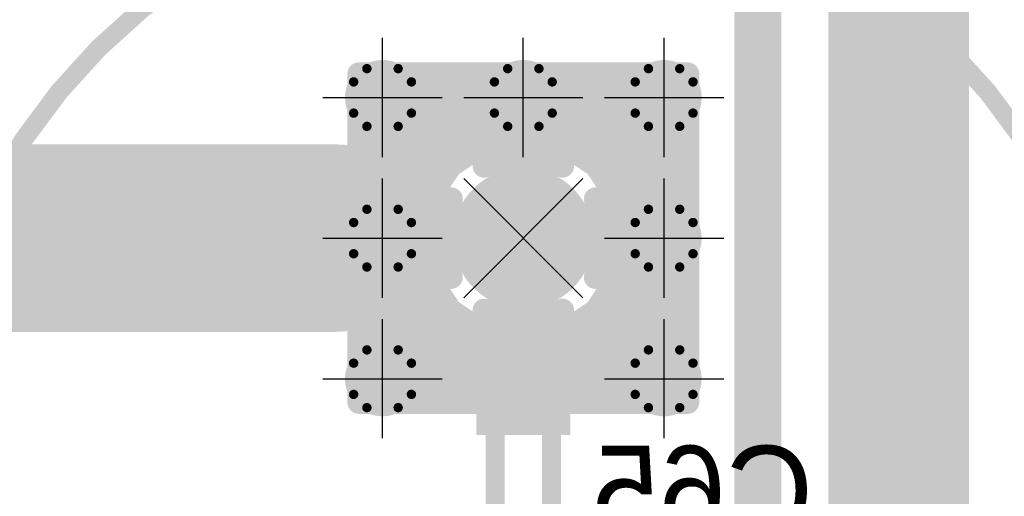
# Model space of a CAD drawing. Extents: x 74 to 326, y 70 to 232.
# Tile 28 of 138: x 131 to 141, y 132 to 137. Entities that reach past the tile are written whole.
import ezdxf

# ---------------------------------------------------------------- set-up
doc = ezdxf.new("R2010")
doc.units = 0
for name, color, linetype in [('Bot_Silk', 7, 'CONTINUOUS'), ('Bottom', 2, 'CONTINUOUS'), ('Drill_Layer', 255, 'CONTINUOUS'), ('Gnd', 12, 'CONTINUOUS'), ('Pwr', 13, 'CONTINUOUS'), ('Top', 1, 'CONTINUOUS'), ('Top_Silk', 6, 'CONTINUOUS')]:
    doc.layers.add(name, color=color, linetype=linetype)

# ---------------------------------------------------------------- blocks, each defined once
blk = doc.blocks.new('Cross')
at = {"layer": 'Drill_Layer', "linetype": 'CONTINUOUS'}
for p, q in [((0, -12.7), (0, 12.7)), ((-12.7, 0), (12.7, 0))]:
    blk.add_line(p, q, dxfattribs=at)
blk = doc.blocks.new('X')
at = {"layer": 'Drill_Layer', "linetype": 'CONTINUOUS'}
for p, q in [((-12.7, 12.7), (12.7, -12.7)), ((12.7, 12.7), (-12.7, -12.7))]:
    blk.add_line(p, q, dxfattribs=at)
blk = doc.blocks.new('UNIT_DISC')
at = {"linetype": 'CONTINUOUS', "const_width": 0.5}
blk.add_lwpolyline([(0.25, 0, 1), (-0.25, 0, 1)], format="xyb", close=True, dxfattribs=at)
blk = doc.blocks.new('SHAPE_EL_236_236_0_0_0_0')
at = {"xscale": 0.6, "yscale": 0.6, "zscale": 0.6}
blk.add_blockref('UNIT_DISC', (0, 0), dxfattribs=at)
blk = doc.blocks.new('SHAPE_TH45_314_236_39_0_0_0')
at = {"linetype": 'CONTINUOUS', "const_width": 0.1}
for points in [[(0.16647, 0.30788, 0.2530389), (-0.16647, 0.30788, 0.2530389)], [(-0.30788, 0.16647, 0.2530389), (-0.30788, -0.16647, 0.2530389)], [(0.30788, -0.16647, 0.2530389), (0.30788, 0.16647, 0.2530389)], [(-0.16647, -0.30788, 0.2530389), (0.16647, -0.30788, 0.2530389)]]:
    blk.add_lwpolyline(points, format="xyb", dxfattribs=at)
at = {"xscale": 0.1, "yscale": 0.1, "zscale": 0.1}
for p in [(-0.16647, 0.30788), (0.16647, 0.30788), (-0.30788, 0.16647), (0.30788, 0.16647), (-0.30788, -0.16647), (0.30788, -0.16647), (-0.16647, -0.30788), (0.16647, -0.30788)]:
    blk.add_blockref('UNIT_DISC', p, dxfattribs=at)
blk = doc.blocks.new('SHAPE_EL_314_314_0_0_0_0')
at = {"xscale": 0.8, "yscale": 0.8, "zscale": 0.8}
blk.add_blockref('UNIT_DISC', (0, 0), dxfattribs=at)
blk = doc.blocks.new('v0306392')
at = {"layer": 'Bottom'}
blk.add_blockref('SHAPE_EL_236_236_0_0_0_0', (0, 0), dxfattribs=at)
at = {"layer": 'Gnd'}
blk.add_blockref('SHAPE_TH45_314_236_39_0_0_0', (0, 0), dxfattribs=at)
at = {"layer": 'Pwr'}
blk.add_blockref('SHAPE_EL_314_314_0_0_0_0', (0, 0), dxfattribs=at)
at = {"layer": 'Top'}
blk.add_blockref('SHAPE_EL_236_236_0_0_0_0', (0, 0), dxfattribs=at)
blk = doc.blocks.new('0603_18281')
at = {"layer": 'Bot_Silk', "linetype": 'CONTINUOUS', "const_width": 0.2}
for points in [[(136.55, 132.7), (135.95, 132.7)], [(135.95, 132.7), (135.95, 131.3)], [(136.55, 131.3), (136.55, 132.7)], [(135.95, 131.3), (136.55, 131.3)]]:
    blk.add_lwpolyline(points, dxfattribs=at)
at = {"layer": 'Bot_Silk', "xscale": 0.2, "yscale": 0.2, "zscale": 0.2}
for p in [(135.95, 132.7), (135.95, 132.7), (136.55, 132.7), (136.55, 132.7), (135.95, 131.3), (135.95, 131.3), (136.55, 131.3), (136.55, 131.3)]:
    blk.add_blockref('UNIT_DISC', p, dxfattribs=at)
blk = doc.blocks.new('SHAPE_SQ_314_393_0_0_0_0')
blk.add_solid([(-0.4, -0.5), (0.4, -0.5), (-0.4, 0.5), (0.4, 0.5)])
blk = doc.blocks.new('SHAPE_EL_196_196_0_0_0_0')
at = {"xscale": 0.5, "yscale": 0.5, "zscale": 0.5}
blk.add_blockref('UNIT_DISC', (0, 0), dxfattribs=at)
blk = doc.blocks.new('w800h1000196_F')
at = {"layer": 'Bottom'}
blk.add_blockref('SHAPE_SQ_314_393_0_0_0_0', (0, 0), dxfattribs=at)
at = {"layer": 'Gnd'}
blk.add_blockref('SHAPE_EL_196_196_0_0_0_0', (0, 0), dxfattribs=at)
at = {"layer": 'Pwr'}
blk.add_blockref('SHAPE_EL_196_196_0_0_0_0', (0, 0), dxfattribs=at)
blk = doc.blocks.new('w800h1000392_F')
at = {"layer": 'Bottom'}
blk.add_blockref('SHAPE_SQ_314_393_0_0_0_0', (0, 0), dxfattribs=at)
at = {"layer": 'Gnd'}
blk.add_blockref('SHAPE_EL_196_196_0_0_0_0', (0, 0), dxfattribs=at)
at = {"layer": 'Pwr'}
blk.add_blockref('SHAPE_EL_196_196_0_0_0_0', (0, 0), dxfattribs=at)
blk = doc.blocks.new('C65')
at = {"rotation": -90}
for name, p in [('w800h1000392_F', (136.25, 132.8)), ('w800h1000196_F', (136.25, 131.2))]:
    blk.add_blockref(name, p, dxfattribs=at)
blk.add_blockref('0603_18281', (0, 0))
at = {"layer": 'Bot_Silk', "text_generation_flag": 2}
blk.add_text('C65', height=0.96, dxfattribs=at).set_placement((139.3375, 131.325))
blk = doc.blocks.new('C13V_23027')
at = {"layer": 'Top_Silk', "linetype": 'CONTINUOUS', "const_width": 0.2}
blk.add_lwpolyline([(136.25, 125.6, 1), (136.25, 138.4, 1)], format="xyb", close=True, dxfattribs=at)
blk = doc.blocks.new('SHAPE_EL_590_590_0_0_0_0')
at = {"xscale": 1.5, "yscale": 1.5, "zscale": 1.5}
blk.add_blockref('UNIT_DISC', (0, 0), dxfattribs=at)
blk = doc.blocks.new('SHAPE_TH45_787_590_98_0_0_0')
at = {"linetype": 'CONTINUOUS', "const_width": 0.25}
for points in [[(0.41617, 0.76969, 0.2530389), (-0.41617, 0.76969, 0.2530389)], [(-0.76969, 0.41617, 0.2530389), (-0.76969, -0.41617, 0.2530389)], [(0.76969, -0.41617, 0.2530389), (0.76969, 0.41617, 0.2530389)], [(-0.41617, -0.76969, 0.2530389), (0.41617, -0.76969, 0.2530389)]]:
    blk.add_lwpolyline(points, format="xyb", dxfattribs=at)
at = {"xscale": 0.25, "yscale": 0.25, "zscale": 0.25}
for p in [(-0.41617, 0.76969), (0.41617, 0.76969), (-0.76969, 0.41617), (0.76969, 0.41617), (-0.76969, -0.41617), (0.76969, -0.41617), (-0.41617, -0.76969), (0.41617, -0.76969)]:
    blk.add_blockref('UNIT_DISC', p, dxfattribs=at)
blk = doc.blocks.new('SHAPE_EL_511_511_0_0_0_0')
at = {"xscale": 1.3, "yscale": 1.3, "zscale": 1.3}
blk.add_blockref('UNIT_DISC', (0, 0), dxfattribs=at)
blk = doc.blocks.new('c1500h800392')
at = {"layer": 'Bottom'}
blk.add_blockref('SHAPE_EL_590_590_0_0_0_0', (0, 0), dxfattribs=at)
at = {"layer": 'Gnd'}
blk.add_blockref('SHAPE_TH45_787_590_98_0_0_0', (0, 0), dxfattribs=at)
at = {"layer": 'Pwr'}
blk.add_blockref('SHAPE_EL_511_511_0_0_0_0', (0, 0), dxfattribs=at)
at = {"layer": 'Top'}
blk.add_blockref('SHAPE_EL_590_590_0_0_0_0', (0, 0), dxfattribs=at)
blk = doc.blocks.new('C67')
blk.add_blockref('C13V_23027', (0, 0))
at = {"rotation": 90}
blk.add_blockref('c1500h800392', (136.25, 134.5), dxfattribs=at)
blk = doc.blocks.new('CUPOUR_L1_F0_TT90_30053')
at = {"layer": 'Top', "linetype": 'CONTINUOUS'}
for points, const_width in [([(138, 136.25), (134.5, 136.25)], 0.25), ([(134.5, 136.25), (134.5, 132.75)], 0.25), ([(138, 132.75), (138, 136.25)], 0.25), ([(134.5, 136.125), (138, 136.125)], 0.25), ([(134.5, 135.9375), (138, 135.9375)], 0.25), ([(134.5, 135.75), (138, 135.75)], 0.25), ([(136.25, 134.9), (136.25, 135.59606)], 0.5), ([(134.5, 135.5625), (136.08129, 135.5625)], 0.25), ([(135.83056, 135.51262), (136.25, 135.59606)], 0.25), ([(136.25, 135.59606), (136.66944, 135.51262)], 0.25), ([(136.4187, 135.5625), (138, 135.5625)], 0.25), ([(135.47497, 135.27503), (135.83056, 135.51262)], 0.25), ([(136.66944, 135.51262), (137.02503, 135.27503)], 0.25), ([(134.5, 135.375), (135.62459, 135.375)], 0.25), ([(136.8754, 135.375), (138, 135.375)], 0.25), ([(135.23738, 134.91944), (135.47497, 135.27503)], 0.25), ([(137.02503, 135.27503), (137.26262, 134.91944)], 0.25), ([(134.5, 135.1875), (135.41648, 135.1875)], 0.25), ([(137.08351, 135.1875), (138, 135.1875)], 0.25), ([(134.5, 135), (135.2912, 135)], 0.25), ([(135.15394, 134.5), (135.23738, 134.91944)], 0.25), ([(137.20879, 135), (138, 135)], 0.25), ([(137.26262, 134.91944), (137.34606, 134.5)], 0.25), ([(134.5, 134.8125), (135.2161, 134.8125)], 0.25), ([(137.28389, 134.8125), (138, 134.8125)], 0.25), ([(134.5, 134.625), (135.1788, 134.625)], 0.25), ([(135.85, 134.5), (135.15394, 134.5)], 0.5), ([(136.65, 134.5), (137.34606, 134.5)], 0.5), ([(137.32119, 134.625), (138, 134.625)], 0.25), ([(135.23738, 134.08056), (135.15394, 134.5)], 0.25), ([(137.34606, 134.5), (137.26262, 134.08056)], 0.25), ([(134.5, 134.4375), (135.16637, 134.4375)], 0.25), ([(137.33362, 134.4375), (138, 134.4375)], 0.25), ([(134.5, 134.25), (135.20367, 134.25)], 0.25), ([(136.25, 134.1), (136.25, 133.40394)], 0.5), ([(137.29632, 134.25), (138, 134.25)], 0.25), ([(134.5, 134.0625), (135.24944, 134.0625)], 0.25), ([(135.47497, 133.72497), (135.23738, 134.08056)], 0.25), ([(137.26262, 134.08056), (137.02503, 133.72497)], 0.25), ([(137.25055, 134.0625), (138, 134.0625)], 0.25), ([(134.5, 133.875), (135.37472, 133.875)], 0.25), ([(137.12527, 133.875), (138, 133.875)], 0.25), ([(134.5, 133.6875), (135.53104, 133.6875)], 0.25), ([(135.83056, 133.48738), (135.47497, 133.72497)], 0.25), ([(137.02503, 133.72497), (136.66944, 133.48738)], 0.25), ([(136.96895, 133.6875), (138, 133.6875)], 0.25), ([(134.5, 133.5), (135.81167, 133.5)], 0.25), ([(136.25, 133.40394), (135.83056, 133.48738)], 0.25), ([(136.66944, 133.48738), (136.25, 133.40394)], 0.25), ([(136.68832, 133.5), (138, 133.5)], 0.25), ([(134.5, 133.3125), (138, 133.3125)], 0.25), ([(134.5, 133.125), (138, 133.125)], 0.25), ([(134.5, 132.9375), (138, 132.9375)], 0.25), ([(134.5, 132.75), (138, 132.75)], 0.25), ([(134.5, 132.75), (138, 132.75)], 0.25)]:
    blk.add_lwpolyline(points, dxfattribs=dict(at, const_width=const_width))
at = {"layer": 'Top'}
for p, xscale, yscale, zscale in [((134.5, 136.25), 0.25, 0.25, 0.25), ((134.5, 136.25), 0.25, 0.25, 0.25), ((138, 136.25), 0.25, 0.25, 0.25), ((138, 136.25), 0.25, 0.25, 0.25), ((134.5, 136.125), 0.25, 0.25, 0.25), ((138, 136.125), 0.25, 0.25, 0.25), ((134.5, 135.9375), 0.25, 0.25, 0.25), ((138, 135.9375), 0.25, 0.25, 0.25), ((134.5, 135.75), 0.25, 0.25, 0.25), ((138, 135.75), 0.25, 0.25, 0.25), ((136.25, 135.59606), 0.5, 0.5, 0.5), ((134.5, 135.5625), 0.25, 0.25, 0.25), ((136.08129, 135.5625), 0.25, 0.25, 0.25), ((136.25, 135.59606), 0.25, 0.25, 0.25), ((136.25, 135.59606), 0.25, 0.25, 0.25), ((136.4187, 135.5625), 0.25, 0.25, 0.25), ((138, 135.5625), 0.25, 0.25, 0.25), ((135.83056, 135.51262), 0.25, 0.25, 0.25), ((135.83056, 135.51262), 0.25, 0.25, 0.25), ((136.66944, 135.51262), 0.25, 0.25, 0.25), ((136.66944, 135.51262), 0.25, 0.25, 0.25), ((134.5, 135.375), 0.25, 0.25, 0.25), ((135.62459, 135.375), 0.25, 0.25, 0.25), ((136.8754, 135.375), 0.25, 0.25, 0.25), ((138, 135.375), 0.25, 0.25, 0.25), ((135.47497, 135.27503), 0.25, 0.25, 0.25), ((135.47497, 135.27503), 0.25, 0.25, 0.25), ((137.02503, 135.27503), 0.25, 0.25, 0.25), ((137.02503, 135.27503), 0.25, 0.25, 0.25), ((134.5, 135.1875), 0.25, 0.25, 0.25), ((135.41648, 135.1875), 0.25, 0.25, 0.25), ((137.08351, 135.1875), 0.25, 0.25, 0.25), ((138, 135.1875), 0.25, 0.25, 0.25), ((136.25, 134.9), 0.5, 0.5, 0.5), ((134.5, 135), 0.25, 0.25, 0.25), ((135.23738, 134.91944), 0.25, 0.25, 0.25), ((135.23738, 134.91944), 0.25, 0.25, 0.25), ((135.2912, 135), 0.25, 0.25, 0.25), ((137.20879, 135), 0.25, 0.25, 0.25), ((137.26262, 134.91944), 0.25, 0.25, 0.25), ((137.26262, 134.91944), 0.25, 0.25, 0.25), ((138, 135), 0.25, 0.25, 0.25), ((134.5, 134.8125), 0.25, 0.25, 0.25), ((135.2161, 134.8125), 0.25, 0.25, 0.25), ((137.28389, 134.8125), 0.25, 0.25, 0.25), ((138, 134.8125), 0.25, 0.25, 0.25), ((134.5, 134.625), 0.25, 0.25, 0.25), ((135.15394, 134.5), 0.5, 0.5, 0.5), ((135.1788, 134.625), 0.25, 0.25, 0.25), ((135.85, 134.5), 0.5, 0.5, 0.5), ((136.65, 134.5), 0.5, 0.5, 0.5), ((137.34606, 134.5), 0.5, 0.5, 0.5), ((137.32119, 134.625), 0.25, 0.25, 0.25), ((138, 134.625), 0.25, 0.25, 0.25), ((135.15394, 134.5), 0.25, 0.25, 0.25), ((135.15394, 134.5), 0.25, 0.25, 0.25), ((137.34606, 134.5), 0.25, 0.25, 0.25), ((137.34606, 134.5), 0.25, 0.25, 0.25), ((134.5, 134.4375), 0.25, 0.25, 0.25), ((135.16637, 134.4375), 0.25, 0.25, 0.25), ((137.33362, 134.4375), 0.25, 0.25, 0.25), ((138, 134.4375), 0.25, 0.25, 0.25), ((134.5, 134.25), 0.25, 0.25, 0.25), ((135.20367, 134.25), 0.25, 0.25, 0.25), ((136.25, 134.1), 0.5, 0.5, 0.5), ((137.29632, 134.25), 0.25, 0.25, 0.25), ((138, 134.25), 0.25, 0.25, 0.25), ((134.5, 134.0625), 0.25, 0.25, 0.25), ((135.23738, 134.08056), 0.25, 0.25, 0.25), ((135.23738, 134.08056), 0.25, 0.25, 0.25), ((135.24944, 134.0625), 0.25, 0.25, 0.25), ((137.25055, 134.0625), 0.25, 0.25, 0.25), ((137.26262, 134.08056), 0.25, 0.25, 0.25), ((137.26262, 134.08056), 0.25, 0.25, 0.25), ((138, 134.0625), 0.25, 0.25, 0.25), ((134.5, 133.875), 0.25, 0.25, 0.25), ((135.37472, 133.875), 0.25, 0.25, 0.25), ((137.12527, 133.875), 0.25, 0.25, 0.25), ((138, 133.875), 0.25, 0.25, 0.25), ((134.5, 133.6875), 0.25, 0.25, 0.25), ((135.47497, 133.72497), 0.25, 0.25, 0.25), ((135.47497, 133.72497), 0.25, 0.25, 0.25), ((135.53104, 133.6875), 0.25, 0.25, 0.25), ((136.96895, 133.6875), 0.25, 0.25, 0.25), ((137.02503, 133.72497), 0.25, 0.25, 0.25), ((137.02503, 133.72497), 0.25, 0.25, 0.25), ((138, 133.6875), 0.25, 0.25, 0.25), ((134.5, 133.5), 0.25, 0.25, 0.25), ((135.81167, 133.5), 0.25, 0.25, 0.25), ((135.83056, 133.48738), 0.25, 0.25, 0.25), ((135.83056, 133.48738), 0.25, 0.25, 0.25), ((136.25, 133.40394), 0.5, 0.5, 0.5), ((136.66944, 133.48738), 0.25, 0.25, 0.25), ((136.66944, 133.48738), 0.25, 0.25, 0.25), ((136.68832, 133.5), 0.25, 0.25, 0.25), ((138, 133.5), 0.25, 0.25, 0.25), ((136.25, 133.40394), 0.25, 0.25, 0.25), ((136.25, 133.40394), 0.25, 0.25, 0.25), ((134.5, 133.3125), 0.25, 0.25, 0.25), ((138, 133.3125), 0.25, 0.25, 0.25), ((134.5, 133.125), 0.25, 0.25, 0.25), ((138, 133.125), 0.25, 0.25, 0.25), ((134.5, 132.9375), 0.25, 0.25, 0.25), ((138, 132.9375), 0.25, 0.25, 0.25), ((134.5, 132.75), 0.25, 0.25, 0.25), ((134.5, 132.75), 0.25, 0.25, 0.25), ((134.5, 132.75), 0.25, 0.25, 0.25), ((138, 132.75), 0.25, 0.25, 0.25), ((138, 132.75), 0.25, 0.25, 0.25), ((138, 132.75), 0.25, 0.25, 0.25)]:
    blk.add_blockref('UNIT_DISC', p, dxfattribs=dict(at, xscale=xscale, yscale=yscale, zscale=zscale))
blk = doc.blocks.new('CUPOUR_L2_F0_TT90_37573')
at = {"layer": 'Bottom', "linetype": 'CONTINUOUS'}
for points, const_width in [([(138, 136.25), (134.5, 136.25)], 0.25), ([(134.5, 136.25), (134.5, 132.75)], 0.25), ([(138, 132.75), (138, 136.25)], 0.25), ([(134.5, 136.125), (138, 136.125)], 0.25), ([(134.5, 135.9375), (138, 135.9375)], 0.25), ([(134.5, 135.75), (138, 135.75)], 0.25), ([(136.25, 134.9), (136.25, 135.59606)], 0.35), ([(134.5, 135.5625), (136.08129, 135.5625)], 0.25), ([(135.83056, 135.51262), (136.25, 135.59606)], 0.25), ([(136.25, 135.59606), (136.66944, 135.51262)], 0.25), ([(136.4187, 135.5625), (138, 135.5625)], 0.25), ([(135.47497, 135.27503), (135.83056, 135.51262)], 0.25), ([(136.66944, 135.51262), (137.02503, 135.27503)], 0.25), ([(134.5, 135.375), (135.62459, 135.375)], 0.25), ([(136.8754, 135.375), (138, 135.375)], 0.25), ([(135.23738, 134.91944), (135.47497, 135.27503)], 0.25), ([(137.02503, 135.27503), (137.26262, 134.91944)], 0.25), ([(134.5, 135.1875), (135.41648, 135.1875)], 0.25), ([(137.08351, 135.1875), (138, 135.1875)], 0.25), ([(134.5, 135), (135.2912, 135)], 0.25), ([(135.15394, 134.5), (135.23738, 134.91944)], 0.25), ([(137.20879, 135), (138, 135)], 0.25), ([(137.26262, 134.91944), (137.34606, 134.5)], 0.25), ([(134.5, 134.8125), (135.2161, 134.8125)], 0.25), ([(137.28389, 134.8125), (138, 134.8125)], 0.25), ([(134.5, 134.625), (135.1788, 134.625)], 0.25), ([(137.32119, 134.625), (138, 134.625)], 0.25), ([(135.85, 134.5), (135.15394, 134.5)], 0.35), ([(135.23738, 134.08056), (135.15394, 134.5)], 0.25), ([(136.65, 134.5), (137.34606, 134.5)], 0.35), ([(137.34606, 134.5), (137.26262, 134.08056)], 0.25), ([(134.5, 134.4375), (135.16637, 134.4375)], 0.25), ([(137.33362, 134.4375), (138, 134.4375)], 0.25), ([(134.5, 134.25), (135.20367, 134.25)], 0.25), ([(137.29632, 134.25), (138, 134.25)], 0.25), ([(134.5, 134.0625), (135.24944, 134.0625)], 0.25), ([(135.47497, 133.72497), (135.23738, 134.08056)], 0.25), ([(137.26262, 134.08056), (137.02503, 133.72497)], 0.25), ([(137.25055, 134.0625), (138, 134.0625)], 0.25), ([(134.5, 133.875), (135.37472, 133.875)], 0.25), ([(137.12527, 133.875), (138, 133.875)], 0.25), ([(134.5, 133.6875), (135.53104, 133.6875)], 0.25), ([(135.77425, 133.525), (135.47497, 133.72497)], 0.25), ([(137.02503, 133.72497), (136.72574, 133.525)], 0.25), ([(136.96894, 133.6875), (138, 133.6875)], 0.25), ([(134.5, 133.5), (135.61401, 133.5)], 0.25), ([(135.44386, 133.3268), (135.51569, 133.43431)], 0.25), ([(135.51569, 133.43431), (135.6232, 133.50614)], 0.25), ([(135.6232, 133.50614), (135.718, 133.525)], 0.25), ([(135.718, 133.525), (135.77425, 133.525)], 0.25), ([(136.72574, 133.525), (136.782, 133.525)], 0.25), ([(136.782, 133.525), (136.8768, 133.50614)], 0.25), ([(136.8768, 133.50614), (136.98431, 133.43431)], 0.25), ([(136.88598, 133.5), (138, 133.5)], 0.25), ([(136.98431, 133.43431), (137.05614, 133.3268)], 0.25), ([(135.425, 133.232), (135.44386, 133.3268)], 0.25), ([(137.05614, 133.3268), (137.075, 133.232)], 0.25), ([(134.5, 133.3125), (135.44101, 133.3125)], 0.25), ([(135.425, 132.75), (135.425, 133.232)], 0.25), ([(137.05898, 133.3125), (138, 133.3125)], 0.25), ([(137.075, 133.232), (137.075, 132.75)], 0.25), ([(134.5, 133.125), (135.425, 133.125)], 0.25), ([(137.075, 133.125), (138, 133.125)], 0.25), ([(134.5, 132.9375), (135.425, 132.9375)], 0.25), ([(137.075, 132.9375), (138, 132.9375)], 0.25), ([(136.075, 132.8), (135.425, 132.8)], 0.35), ([(136.425, 132.8), (137.075, 132.8)], 0.35), ([(134.5, 132.75), (135.425, 132.75)], 0.25), ([(134.5, 132.75), (135.425, 132.75)], 0.25), ([(137.075, 132.75), (138, 132.75)], 0.25), ([(137.075, 132.75), (138, 132.75)], 0.25)]:
    blk.add_lwpolyline(points, dxfattribs=dict(at, const_width=const_width))
at = {"layer": 'Bottom'}
for p, xscale, yscale, zscale in [((134.5, 136.25), 0.25, 0.25, 0.25), ((134.5, 136.25), 0.25, 0.25, 0.25), ((138, 136.25), 0.25, 0.25, 0.25), ((138, 136.25), 0.25, 0.25, 0.25), ((134.5, 136.125), 0.25, 0.25, 0.25), ((138, 136.125), 0.25, 0.25, 0.25), ((134.5, 135.9375), 0.25, 0.25, 0.25), ((138, 135.9375), 0.25, 0.25, 0.25), ((134.5, 135.75), 0.25, 0.25, 0.25), ((138, 135.75), 0.25, 0.25, 0.25), ((136.25, 135.59606), 0.35, 0.35, 0.35), ((134.5, 135.5625), 0.25, 0.25, 0.25), ((136.08129, 135.5625), 0.25, 0.25, 0.25), ((136.25, 135.59606), 0.25, 0.25, 0.25), ((136.25, 135.59606), 0.25, 0.25, 0.25), ((136.4187, 135.5625), 0.25, 0.25, 0.25), ((138, 135.5625), 0.25, 0.25, 0.25), ((135.83056, 135.51262), 0.25, 0.25, 0.25), ((135.83056, 135.51262), 0.25, 0.25, 0.25), ((136.66944, 135.51262), 0.25, 0.25, 0.25), ((136.66944, 135.51262), 0.25, 0.25, 0.25), ((134.5, 135.375), 0.25, 0.25, 0.25), ((135.62459, 135.375), 0.25, 0.25, 0.25), ((136.8754, 135.375), 0.25, 0.25, 0.25), ((138, 135.375), 0.25, 0.25, 0.25), ((135.47497, 135.27503), 0.25, 0.25, 0.25), ((135.47497, 135.27503), 0.25, 0.25, 0.25), ((137.02503, 135.27503), 0.25, 0.25, 0.25), ((137.02503, 135.27503), 0.25, 0.25, 0.25), ((134.5, 135.1875), 0.25, 0.25, 0.25), ((135.41648, 135.1875), 0.25, 0.25, 0.25), ((137.08351, 135.1875), 0.25, 0.25, 0.25), ((138, 135.1875), 0.25, 0.25, 0.25), ((134.5, 135), 0.25, 0.25, 0.25), ((135.23738, 134.91944), 0.25, 0.25, 0.25), ((135.23738, 134.91944), 0.25, 0.25, 0.25), ((135.2912, 135), 0.25, 0.25, 0.25), ((136.25, 134.9), 0.35, 0.35, 0.35), ((137.20879, 135), 0.25, 0.25, 0.25), ((137.26262, 134.91944), 0.25, 0.25, 0.25), ((137.26262, 134.91944), 0.25, 0.25, 0.25), ((138, 135), 0.25, 0.25, 0.25), ((134.5, 134.8125), 0.25, 0.25, 0.25), ((135.2161, 134.8125), 0.25, 0.25, 0.25), ((137.28389, 134.8125), 0.25, 0.25, 0.25), ((138, 134.8125), 0.25, 0.25, 0.25), ((134.5, 134.625), 0.25, 0.25, 0.25), ((135.1788, 134.625), 0.25, 0.25, 0.25), ((137.32119, 134.625), 0.25, 0.25, 0.25), ((138, 134.625), 0.25, 0.25, 0.25), ((135.15394, 134.5), 0.35, 0.35, 0.35), ((135.15394, 134.5), 0.25, 0.25, 0.25), ((135.15394, 134.5), 0.25, 0.25, 0.25), ((135.85, 134.5), 0.35, 0.35, 0.35), ((136.65, 134.5), 0.35, 0.35, 0.35), ((137.34606, 134.5), 0.35, 0.35, 0.35), ((137.34606, 134.5), 0.25, 0.25, 0.25), ((137.34606, 134.5), 0.25, 0.25, 0.25), ((134.5, 134.4375), 0.25, 0.25, 0.25), ((135.16637, 134.4375), 0.25, 0.25, 0.25), ((137.33362, 134.4375), 0.25, 0.25, 0.25), ((138, 134.4375), 0.25, 0.25, 0.25), ((134.5, 134.25), 0.25, 0.25, 0.25), ((135.20367, 134.25), 0.25, 0.25, 0.25), ((137.29632, 134.25), 0.25, 0.25, 0.25), ((138, 134.25), 0.25, 0.25, 0.25), ((134.5, 134.0625), 0.25, 0.25, 0.25), ((135.23738, 134.08056), 0.25, 0.25, 0.25), ((135.23738, 134.08056), 0.25, 0.25, 0.25), ((135.24944, 134.0625), 0.25, 0.25, 0.25), ((137.25055, 134.0625), 0.25, 0.25, 0.25), ((137.26262, 134.08056), 0.25, 0.25, 0.25), ((137.26262, 134.08056), 0.25, 0.25, 0.25), ((138, 134.0625), 0.25, 0.25, 0.25), ((134.5, 133.875), 0.25, 0.25, 0.25), ((135.37472, 133.875), 0.25, 0.25, 0.25), ((137.12527, 133.875), 0.25, 0.25, 0.25), ((138, 133.875), 0.25, 0.25, 0.25), ((134.5, 133.6875), 0.25, 0.25, 0.25), ((135.47497, 133.72497), 0.25, 0.25, 0.25), ((135.47497, 133.72497), 0.25, 0.25, 0.25), ((135.53104, 133.6875), 0.25, 0.25, 0.25), ((136.96894, 133.6875), 0.25, 0.25, 0.25), ((137.02503, 133.72497), 0.25, 0.25, 0.25), ((137.02503, 133.72497), 0.25, 0.25, 0.25), ((138, 133.6875), 0.25, 0.25, 0.25), ((134.5, 133.5), 0.25, 0.25, 0.25), ((135.51569, 133.43431), 0.25, 0.25, 0.25), ((135.51569, 133.43431), 0.25, 0.25, 0.25), ((135.61401, 133.5), 0.25, 0.25, 0.25), ((135.6232, 133.50614), 0.25, 0.25, 0.25), ((135.6232, 133.50614), 0.25, 0.25, 0.25), ((135.718, 133.525), 0.25, 0.25, 0.25), ((135.718, 133.525), 0.25, 0.25, 0.25), ((135.77425, 133.525), 0.25, 0.25, 0.25), ((135.77425, 133.525), 0.25, 0.25, 0.25), ((136.72574, 133.525), 0.25, 0.25, 0.25), ((136.72574, 133.525), 0.25, 0.25, 0.25), ((136.782, 133.525), 0.25, 0.25, 0.25), ((136.782, 133.525), 0.25, 0.25, 0.25), ((136.8768, 133.50614), 0.25, 0.25, 0.25), ((136.8768, 133.50614), 0.25, 0.25, 0.25), ((136.88598, 133.5), 0.25, 0.25, 0.25), ((136.98431, 133.43431), 0.25, 0.25, 0.25), ((136.98431, 133.43431), 0.25, 0.25, 0.25), ((138, 133.5), 0.25, 0.25, 0.25), ((135.44386, 133.3268), 0.25, 0.25, 0.25), ((135.44386, 133.3268), 0.25, 0.25, 0.25), ((137.05614, 133.3268), 0.25, 0.25, 0.25), ((137.05614, 133.3268), 0.25, 0.25, 0.25), ((134.5, 133.3125), 0.25, 0.25, 0.25), ((135.425, 133.232), 0.25, 0.25, 0.25), ((135.425, 133.232), 0.25, 0.25, 0.25), ((135.44101, 133.3125), 0.25, 0.25, 0.25), ((137.05898, 133.3125), 0.25, 0.25, 0.25), ((137.075, 133.232), 0.25, 0.25, 0.25), ((137.075, 133.232), 0.25, 0.25, 0.25), ((138, 133.3125), 0.25, 0.25, 0.25), ((134.5, 133.125), 0.25, 0.25, 0.25), ((135.425, 133.125), 0.25, 0.25, 0.25), ((137.075, 133.125), 0.25, 0.25, 0.25), ((138, 133.125), 0.25, 0.25, 0.25), ((134.5, 132.9375), 0.25, 0.25, 0.25), ((135.425, 132.9375), 0.25, 0.25, 0.25), ((137.075, 132.9375), 0.25, 0.25, 0.25), ((138, 132.9375), 0.25, 0.25, 0.25), ((135.425, 132.8), 0.35, 0.35, 0.35), ((136.075, 132.8), 0.35, 0.35, 0.35), ((136.425, 132.8), 0.35, 0.35, 0.35), ((137.075, 132.8), 0.35, 0.35, 0.35), ((134.5, 132.75), 0.25, 0.25, 0.25), ((134.5, 132.75), 0.25, 0.25, 0.25), ((134.5, 132.75), 0.25, 0.25, 0.25), ((135.425, 132.75), 0.25, 0.25, 0.25), ((135.425, 132.75), 0.25, 0.25, 0.25), ((135.425, 132.75), 0.25, 0.25, 0.25), ((137.075, 132.75), 0.25, 0.25, 0.25), ((137.075, 132.75), 0.25, 0.25, 0.25), ((137.075, 132.75), 0.25, 0.25, 0.25), ((138, 132.75), 0.25, 0.25, 0.25), ((138, 132.75), 0.25, 0.25, 0.25), ((138, 132.75), 0.25, 0.25, 0.25)]:
    blk.add_blockref('UNIT_DISC', p, dxfattribs=dict(at, xscale=xscale, yscale=yscale, zscale=zscale))

msp = doc.modelspace()

# ---------------------------------------------------------------- linework, layer by layer
at = {"layer": 'Bottom', "linetype": 'CONTINUOUS'}
for points, const_width in [([(140.25, 139.25), (140.25, 110)], 1.5), ([(134.25, 134.5), (127.75, 134.5)], 2), ([(134.25, 134.5), (134.75, 134.5)], 0.6), ([(136.25, 132.8), (136.25, 134.5)], 0.35)]:
    msp.add_lwpolyline(points, dxfattribs=dict(at, const_width=const_width))
at = {"layer": 'Pwr', "linetype": 'CONTINUOUS', "const_width": 0.5}
for points in [[(138.75, 143.25), (138.75, 118)], [(138.75, 118), (138.75, 143.25)]]:
    msp.add_lwpolyline(points, dxfattribs=at)
at = {"layer": 'Top', "linetype": 'CONTINUOUS'}
for points, const_width in [([(127.75, 134.5), (134.25, 134.5)], 2), ([(134.25, 134.5), (134.75, 134.5)], 0.6)]:
    msp.add_lwpolyline(points, dxfattribs=dict(at, const_width=const_width))

# ---------------------------------------------------------------- block references
for name in ['C67', 'CUPOUR_L1_F0_TT90_30053', 'CUPOUR_L2_F0_TT90_37573', 'C65']:
    msp.add_blockref(name, (0, 0))
at = {"rotation": 180}
for p in [(134.75, 136), (136.25, 136), (137.75, 136), (134.75, 134.5), (137.75, 134.5), (134.75, 133), (137.75, 133)]:
    msp.add_blockref('v0306392', p, dxfattribs=at)
at = {"layer": 'Bottom'}
for p, xscale, yscale, zscale in [((134.25, 134.5), 2, 2, 2), ((134.25, 134.5), 0.6, 0.6, 0.6), ((134.75, 134.5), 0.6, 0.6, 0.6), ((136.25, 134.5), 0.35, 0.35, 0.35), ((136.25, 132.8), 0.35, 0.35, 0.35)]:
    msp.add_blockref('UNIT_DISC', p, dxfattribs=dict(at, xscale=xscale, yscale=yscale, zscale=zscale))
at = {"layer": 'Drill_Layer', "xscale": 0.05, "yscale": 0.05, "zscale": 0.05}
for name, p in [('Cross', (134.75, 136)), ('Cross', (136.25, 136)), ('Cross', (137.75, 136)), ('Cross', (134.75, 134.5)), ('X', (136.25, 134.5)), ('Cross', (137.75, 134.5)), ('Cross', (134.75, 133)), ('Cross', (137.75, 133))]:
    msp.add_blockref(name, p, dxfattribs=at)
at = {"layer": 'Top'}
for p, xscale, yscale, zscale in [((134.25, 134.5), 2, 2, 2), ((134.25, 134.5), 0.6, 0.6, 0.6), ((134.75, 134.5), 0.6, 0.6, 0.6)]:
    msp.add_blockref('UNIT_DISC', p, dxfattribs=dict(at, xscale=xscale, yscale=yscale, zscale=zscale))

doc.saveas('drawing.dxf')
